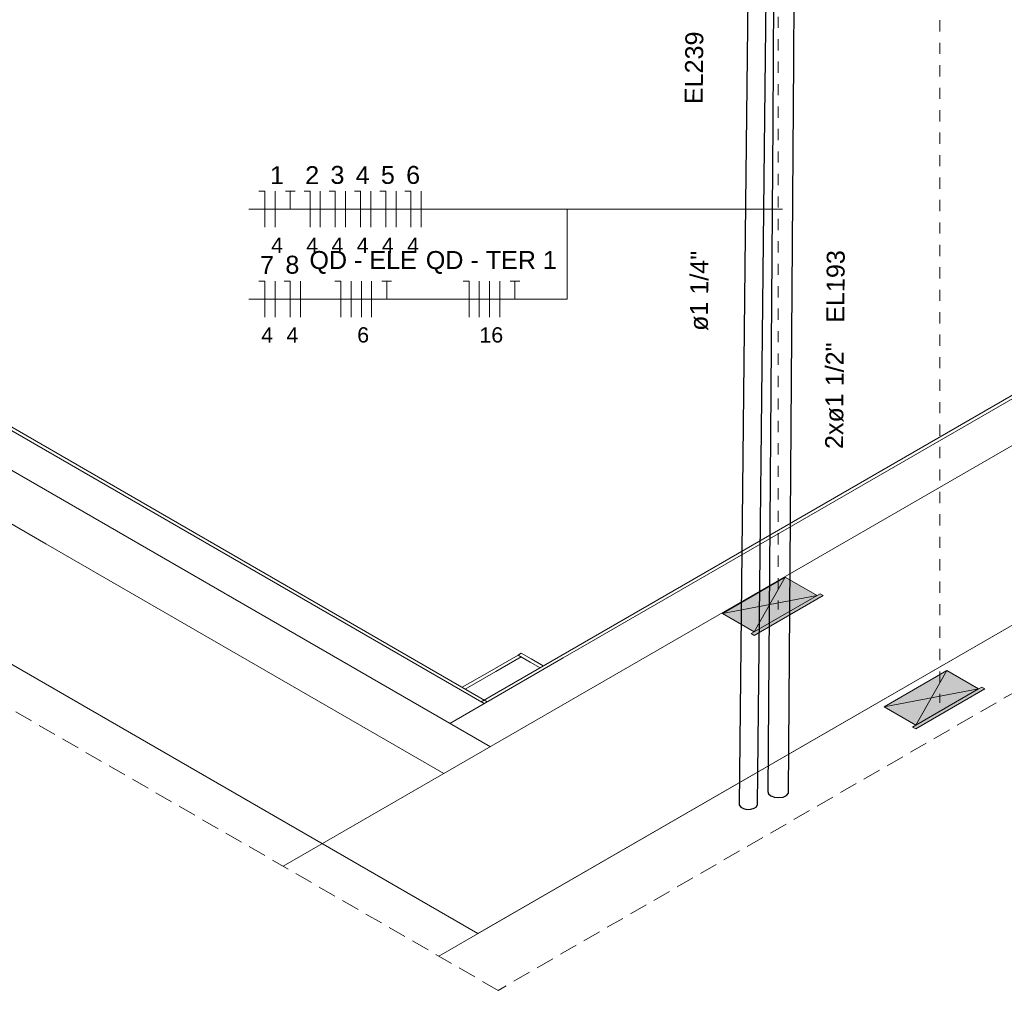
# Model space of a CAD drawing. Header units: millimetres. Extents: x 4480191 to 4481199, y -30324204 to -30323479.
# Tile 71 of 243: x 4480406 to 4480417, y -30324125 to -30324114. Entities that reach past the tile are written whole.
import ezdxf

# ---------------------------------------------------------------- set-up
doc = ezdxf.new("R2010")
doc.units = ezdxf.units.MM
for name, pattern in [('JIS_02_1.2', [0.25, 0.125, -0.125]), ('JIS_02_2.0', [0.3, 0.2, -0.1]), ('NULL', [0])]:
    doc.linetypes.add(name, pattern=pattern)
for name, color, linetype, lineweight in [('Caixas de passagem', 134, 'Continuous', 5), ('Caixas de passagem - Hachuras', 174, 'Continuous', 5), ('DI-Elementos externos em vista', 9, 'Continuous', 5), ('DI-Pontilhado', 7, 'JIS_02_1.2', 9), ('DI-Área do detalhe', 7, 'JIS_02_2.0', 9), ('EL-Condutos QD (Direta)', 14, 'Continuous', 25), ('EL-Fios (Fase 1) QD', 7, 'Continuous', 15), ('EL-Fios (Fase 2) QD', 7, 'Continuous', 15), ('EL-Fios (Fase 3) QD', 1, 'Continuous', 15), ('EL-Fios (Neutro) QD', 5, 'Continuous', 15), ('EL-Fios (Terra) QD', 94, 'Continuous', 15), ('EL-Textos conduto QD', 7, 'Continuous', 9), ('EL-Textos fios QD', 7, 'Continuous', 9), ('IFC-Parede padrão-Contorno', 44, 'Continuous', 5), ('IFC-Parede-Contorno', 42, 'Continuous', 5)]:
    doc.layers.add(name, color=color, linetype=linetype, lineweight=lineweight)
doc.styles.add('ARIAL', font='arial.ttf')

msp = doc.modelspace()

# ---------------------------------------------------------------- hatches: boundary and pattern name
at = {"layer": 'Caixas de passagem', "linetype": 'Continuous'}
for points in [[(4480414.621, -30324121.119), (4480415.39, -30324120.675), (4480415.355, -30324120.655), (4480414.586, -30324121.099)], [(4480416.419, -30324122.159), (4480417.188, -30324121.715), (4480417.154, -30324121.695), (4480416.385, -30324122.139)]]:
    msp.add_hatch(color=134, dxfattribs=at).paths.add_polyline_path(points)
at = {"layer": 'Caixas de passagem - Hachuras', "linetype": 'Continuous'}
for points in [[(4480414.794, -30324120.775), (4480414.967, -30324120.471), (4480414.267, -30324120.875)], [(4480414.794, -30324120.775), (4480415.32, -30324120.675), (4480414.967, -30324120.471)], [(4480414.621, -30324121.079), (4480415.32, -30324120.675), (4480414.794, -30324120.775)], [(4480414.621, -30324121.079), (4480414.794, -30324120.775), (4480414.267, -30324120.875)], [(4480416.592, -30324121.815), (4480416.766, -30324121.511), (4480416.066, -30324121.915)], [(4480416.592, -30324121.815), (4480417.119, -30324121.715), (4480416.766, -30324121.511)], [(4480416.419, -30324122.119), (4480417.119, -30324121.715), (4480416.592, -30324121.815)], [(4480416.419, -30324122.119), (4480416.592, -30324121.815), (4480416.066, -30324121.915)]]:
    msp.add_hatch(color=174, dxfattribs=at).paths.add_polyline_path(points)

# ---------------------------------------------------------------- linework, layer by layer
at = {"layer": 'Caixas de passagem'}
for p, q in [((4480414.267, -30324120.875), (4480414.967, -30324120.471)), ((4480414.967, -30324120.471), (4480414.621, -30324121.079)), ((4480414.967, -30324120.471), (4480415.32, -30324120.675)), ((4480415.32, -30324120.675), (4480414.267, -30324120.875)), ((4480415.32, -30324120.675), (4480414.621, -30324121.079)), ((4480415.39, -30324120.675), (4480414.621, -30324121.119)), ((4480415.32, -30324120.675), (4480415.355, -30324120.655)), ((4480415.355, -30324120.655), (4480415.39, -30324120.675)), ((4480414.621, -30324121.079), (4480414.267, -30324120.875)), ((4480414.586, -30324121.099), (4480414.621, -30324121.079)), ((4480414.621, -30324121.119), (4480414.586, -30324121.099)), ((4480416.066, -30324121.915), (4480416.766, -30324121.511)), ((4480416.766, -30324121.511), (4480416.419, -30324122.119)), ((4480416.766, -30324121.511), (4480417.119, -30324121.715)), ((4480417.119, -30324121.715), (4480416.066, -30324121.915)), ((4480417.119, -30324121.715), (4480416.419, -30324122.119)), ((4480417.188, -30324121.715), (4480416.419, -30324122.159)), ((4480417.119, -30324121.715), (4480417.154, -30324121.695)), ((4480417.154, -30324121.695), (4480417.188, -30324121.715)), ((4480416.419, -30324122.119), (4480416.066, -30324121.915)), ((4480416.385, -30324122.139), (4480416.419, -30324122.119)), ((4480416.419, -30324122.159), (4480416.385, -30324122.139))]:
    msp.add_line(p, q, dxfattribs=at)
at = {"layer": 'DI-Elementos externos em vista'}
for p, q in [((4480392.492, -30324113.438), (4480411.544, -30324124.438)), ((4480411.544, -30324124.438), (4480428.484, -30324114.658))]:
    msp.add_line(p, q, dxfattribs=at)
at = {"layer": 'DI-Pontilhado'}
for p, q in [((4480414.888, -30324109.23), (4480414.888, -30324120.83)), ((4480416.687, -30324110.27), (4480416.687, -30324121.87))]:
    msp.add_line(p, q, dxfattribs=at)
at = {"layer": 'DI-Área do detalhe'}
msp.add_lwpolyline([(4480336.978, -30324081.891), (4480461.776, -30324009.839), (4480536.565, -30324053.019), (4480411.768, -30324125.071), (4480336.978, -30324081.891)], dxfattribs=at)
at = {"layer": 'EL-Condutos QD (Direta)'}
for p, q in [((4480414.735, -30324115.688), (4480414.771, -30324112.224)), ((4480414.85, -30324112.203), (4480414.827, -30324115.413)), ((4480415.061, -30324114.721), (4480415.079, -30324112.145)), ((4480414.567, -30324112.276), (4480414.524, -30324116.313)), ((4480415.002, -30324122.877), (4480415.061, -30324114.721)), ((4480414.827, -30324115.413), (4480414.774, -30324122.856)), ((4480414.659, -30324123.002), (4480414.735, -30324115.688)), ((4480414.524, -30324116.313), (4480414.455, -30324123.007)), ((4480414.774, -30324122.856), (4480414.781, -30324122.883)), ((4480414.781, -30324122.883), (4480414.807, -30324122.906)), ((4480414.98, -30324122.901), (4480415.002, -30324122.877)), ((4480414.807, -30324122.906), (4480414.848, -30324122.921)), ((4480414.848, -30324122.921), (4480414.896, -30324122.925)), ((4480414.896, -30324122.925), (4480414.942, -30324122.919)), ((4480414.942, -30324122.919), (4480414.98, -30324122.901)), ((4480414.455, -30324123.007), (4480414.47, -30324123.03)), ((4480414.47, -30324123.03), (4480414.5, -30324123.047)), ((4480414.5, -30324123.047), (4480414.54, -30324123.056)), ((4480414.54, -30324123.056), (4480414.582, -30324123.055)), ((4480414.582, -30324123.055), (4480414.621, -30324123.044)), ((4480414.621, -30324123.044), (4480414.647, -30324123.026)), ((4480414.647, -30324123.026), (4480414.659, -30324123.002))]:
    msp.add_line(p, q, dxfattribs=at)
at = {"layer": 'EL-Fios (Fase 1) QD'}
for p, q in [((4480409.287, -30324116.574), (4480409.287, -30324116.174)), ((4480410.07, -30324116.574), (4480410.07, -30324116.174)), ((4480410.632, -30324116.574), (4480410.632, -30324116.174)), ((4480409.287, -30324117.574), (4480409.287, -30324117.174)), ((4480410.132, -30324117.574), (4480410.132, -30324117.174)), ((4480411.559, -30324117.574), (4480411.559, -30324117.174))]:
    msp.add_line(p, q, dxfattribs=at)
at = {"layer": 'EL-Fios (Fase 2) QD'}
for p, q in [((4480409.789, -30324116.574), (4480409.789, -30324116.174)), ((4480410.351, -30324116.574), (4480410.351, -30324116.174)), ((4480410.913, -30324116.574), (4480410.913, -30324116.174)), ((4480409.568, -30324117.574), (4480409.568, -30324117.174)), ((4480410.246, -30324117.574), (4480410.246, -30324117.174)), ((4480411.673, -30324117.574), (4480411.673, -30324117.174))]:
    msp.add_line(p, q, dxfattribs=at)
at = {"layer": 'EL-Fios (Fase 3) QD'}
for p, q in [((4480410.36, -30324117.574), (4480410.36, -30324117.174)), ((4480411.788, -30324117.574), (4480411.788, -30324117.174))]:
    msp.add_line(p, q, dxfattribs=at)
at = {"layer": 'EL-Fios (Neutro) QD'}
for p, q in [((4480409.173, -30324116.174), (4480409.106, -30324116.174)), ((4480409.173, -30324116.574), (4480409.173, -30324116.174)), ((4480409.675, -30324116.174), (4480409.608, -30324116.174)), ((4480409.675, -30324116.574), (4480409.675, -30324116.174)), ((4480409.956, -30324116.174), (4480409.889, -30324116.174)), ((4480409.956, -30324116.574), (4480409.956, -30324116.174)), ((4480410.237, -30324116.174), (4480410.17, -30324116.174)), ((4480410.237, -30324116.574), (4480410.237, -30324116.174)), ((4480410.518, -30324116.174), (4480410.451, -30324116.174)), ((4480410.518, -30324116.574), (4480410.518, -30324116.174)), ((4480410.798, -30324116.174), (4480410.732, -30324116.174)), ((4480410.798, -30324116.574), (4480410.798, -30324116.174)), ((4480409.173, -30324117.174), (4480409.106, -30324117.174)), ((4480409.173, -30324117.574), (4480409.173, -30324117.174)), ((4480409.454, -30324117.174), (4480409.387, -30324117.174)), ((4480409.454, -30324117.574), (4480409.454, -30324117.174)), ((4480410.017, -30324117.174), (4480409.951, -30324117.174)), ((4480410.017, -30324117.574), (4480410.017, -30324117.174)), ((4480411.445, -30324117.174), (4480411.378, -30324117.174)), ((4480411.445, -30324117.574), (4480411.445, -30324117.174))]:
    msp.add_line(p, q, dxfattribs=at)
at = {"layer": 'EL-Fios (Terra) QD'}
for p, q in [((4480409.401, -30324116.174), (4480409.508, -30324116.174)), ((4480409.455, -30324116.374), (4480409.455, -30324116.174)), ((4480410.474, -30324117.174), (4480410.581, -30324117.174)), ((4480410.528, -30324117.374), (4480410.528, -30324117.174)), ((4480411.902, -30324117.174), (4480412.009, -30324117.174)), ((4480411.955, -30324117.374), (4480411.955, -30324117.174))]:
    msp.add_line(p, q, dxfattribs=at)
at = {"layer": 'EL-Textos fios QD'}
for p, q in [((4480408.992, -30324116.374), (4480412.537, -30324116.374)), ((4480414.936, -30324116.374), (4480412.537, -30324116.374)), ((4480412.537, -30324116.374), (4480412.537, -30324117.374)), ((4480408.992, -30324117.374), (4480412.537, -30324117.374))]:
    msp.add_line(p, q, dxfattribs=at)
at = {"layer": 'IFC-Parede padrão-Contorno', "color": 8, "lineweight": 5}
for p, q in [((4480346.129, -30324085.11), (4480406.732, -30324120.1)), ((4480362.945, -30324094.219), (4480411.683, -30324122.358)), ((4480458.779, -30324095.167), (4480412.945, -30324121.629)), ((4480387.772, -30324108.073), (4480411.648, -30324121.858)), ((4480392.235, -30324110.69), (4480411.613, -30324121.878)), ((4480420.583, -30324116.699), (4480412.495, -30324121.369)), ((4480419.231, -30324117.44), (4480411.579, -30324121.858)), ((4480406.732, -30324120.1), (4480411.163, -30324122.658)), ((4480411.991, -30324121.337), (4480411.65, -30324121.534)), ((4480412.007, -30324121.328), (4480411.991, -30324121.337)), ((4480411.991, -30324121.337), (4480412.126, -30324121.415)), ((4480412.026, -30324121.317), (4480412.007, -30324121.328)), ((4480412.026, -30324121.317), (4480412.137, -30324121.381)), ((4480412.495, -30324121.369), (4480411.232, -30324122.098)), ((4480412.026, -30324121.357), (4480411.745, -30324121.52)), ((4480412.126, -30324121.415), (4480412.236, -30324121.479)), ((4480412.137, -30324121.381), (4480412.271, -30324121.459)), ((4480411.65, -30324121.534), (4480411.369, -30324121.697)), ((4480411.745, -30324121.52), (4480411.403, -30324121.717))]:
    msp.add_line(p, q, dxfattribs=at)
at = {"layer": 'IFC-Parede-Contorno', "color": 8, "lineweight": 5}
for p, q in [((4480418.019, -30324120.7), (4480411.108, -30324124.69)), ((4480412.945, -30324121.629), (4480409.376, -30324123.69))]:
    msp.add_line(p, q, dxfattribs=at)

# ---------------------------------------------------------------- texts
at = {"layer": 'EL-Textos conduto QD', "linetype": 'NULL', "char_height": 0.2, "line_spacing_factor": 0.6, "style": 'ARIAL'}
for s, insert, width, attachment_point, rotation in [('EL239', (4480414.049, -30324115.204), 1.61555, 7, 89.4043), ('ø1 1/4"', (4480414.118, -30324116.838), 1.78232, 9, 89.4043), ('EL193', (4480415.626, -30324117.638), 1.61555, 7, 89.5877), ('2xø1 1/2"', (4480415.624, -30324117.858), 2.37256, 9, 89.5877)]:
    msp.add_mtext(s, dxfattribs=dict(at, insert=insert, width=width, attachment_point=attachment_point, rotation=rotation))
at = {"layer": 'EL-Textos fios QD', "linetype": 'NULL', "attachment_point": 7, "line_spacing_factor": 0.6, "style": 'ARIAL'}
for s, insert, char_height, width in [('1', (4480409.229, -30324116.094), 0.2, 0.31067), ('2', (4480409.621, -30324116.094), 0.2, 0.31067), ('3', (4480409.902, -30324116.094), 0.2, 0.31067), ('4', (4480410.183, -30324116.094), 0.2, 0.31067), ('5', (4480410.464, -30324116.094), 0.2, 0.31067), ('6', (4480410.745, -30324116.094), 0.2, 0.31067), ('4', (4480409.241, -30324116.86), 0.17, 0.26407), ('4', (4480409.633, -30324116.86), 0.17, 0.26407), ('4', (4480409.913, -30324116.86), 0.17, 0.26407), ('4', (4480410.194, -30324116.86), 0.17, 0.26407), ('4', (4480410.475, -30324116.86), 0.17, 0.26407), ('4', (4480410.756, -30324116.86), 0.17, 0.26407), ('7', (4480409.119, -30324117.094), 0.2, 0.31067), ('8', (4480409.4, -30324117.094), 0.2, 0.31067), ('QD - ELE', (4480409.668, -30324117.094), 0.2, 2.39116), ('QD - TER 1', (4480410.964, -30324117.094), 0.2, 2.9186), ('4', (4480409.131, -30324117.86), 0.17, 0.26407), ('4', (4480409.412, -30324117.86), 0.17, 0.26407), ('6', (4480410.2, -30324117.86), 0.17, 0.26407), ('16', (4480411.561, -30324117.86), 0.17, 0.52814)]:
    msp.add_mtext(s, dxfattribs=dict(at, insert=insert, char_height=char_height, width=width))

doc.saveas('drawing.dxf')
